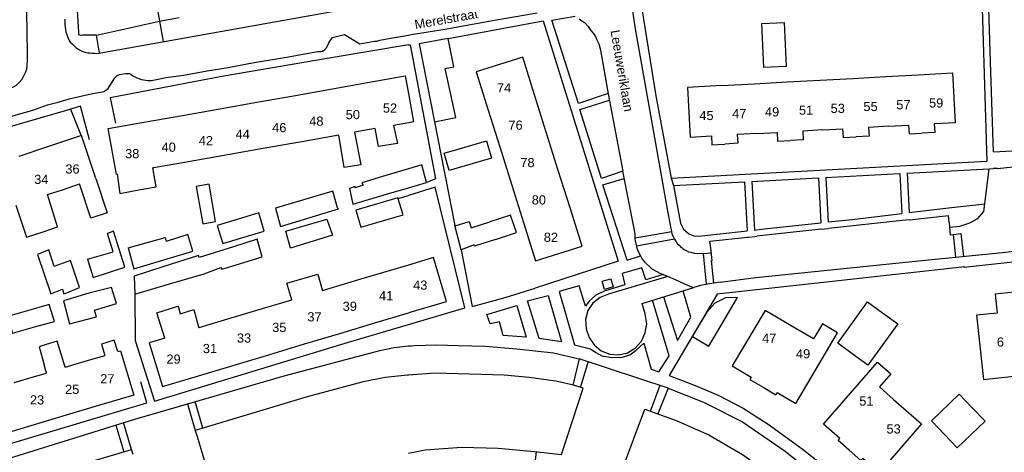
# Model space of a CAD drawing. Extents: x 158343 to 162498, y 431347 to 434500.
# Tile 49 of 248: x 158936 to 159097, y 433860 to 433931. Entities that reach past the tile are written whole.
import ezdxf

# ---------------------------------------------------------------- set-up
doc = ezdxf.new("R2010")
doc.units = 0
doc.header["$LTSCALE"] = 10
doc.header["$MEASUREMENT"] = 0
for name, color, linetype in [('44_plafonds', 8, 'CONTINUOUS'), ('47_binneninrichting', 8, 'CONTINUOUS'), ('HUISNUM', 7, 'CONTINUOUS'), ('STRNM', 7, 'CONTINUOUS')]:
    doc.layers.add(name, color=color, linetype=linetype)
doc.styles.add('Style-STANDARD', font='arial.ttf')

msp = doc.modelspace()

# ---------------------------------------------------------------- linework, layer by layer
at = {"layer": '44_plafonds', "flags": 128}
for points in [[(158961.46, 433936.84), (158958.29, 433936.24), (158959.27, 433930.72), (158962.53, 433931.29)], [(159057.84, 433930.35), (159061.49, 433930.51), (159061.8, 433923.28), (159058.15, 433923.12), (159057.84, 433930.35)], [(159001.74, 433926.99), (159004.26, 433914.24), (159007.77, 433914.99), (159006.03, 433922.97), (159007.41, 433923.27), (159006.51, 433927.89), (159001.74, 433926.99)], [(159020.65, 433918.7), (159018.72, 433924.85), (159011.1, 433922.46), (159013.07, 433916.15)], [(158993.33, 433920.68), (158999.49, 433921.77), (159000, 433918.88)], [(159072.71, 433921.36), (159078.08, 433921.66)], [(159078.08, 433921.66), (159083.45, 433921.95)], [(159083.45, 433921.95), (159089.01, 433922.26), (159089.46, 433914.12), (159086.03, 433913.93), (159086.11, 433912.52), (159083.97, 433912.4)], [(158987.28, 433919.61), (158993.33, 433920.68)], [(159051.24, 433920.19), (159045.67, 433919.89), (159046.11, 433911.76), (159049.57, 433911.95), (159049.65, 433910.52), (159051.76, 433910.63)], [(159051.24, 433920.19), (159056.61, 433920.49)], [(159056.61, 433920.49), (159061.98, 433920.78)], [(159061.98, 433920.78), (159067.34, 433921.07)], [(159067.34, 433921.07), (159072.71, 433921.36)], [(158975.19, 433917.47), (158981.22, 433918.53)], [(158981.22, 433918.53), (158987.28, 433919.61)], [(159000, 433918.88), (159000.82, 433914.26), (159000, 433914.11)], [(159022.56, 433912.6), (159020.65, 433918.7)], [(158969.16, 433916.4), (158975.19, 433917.47)], [(158957.08, 433914.27), (158963.03, 433915.32)], [(158963.03, 433915.32), (158969.16, 433916.4)], [(159013.07, 433916.15), (159014.95, 433910.18)], [(158952.38, 433905.69), (158952.23, 433905.66), (158950.9, 433913.17), (158957.08, 433914.27)], [(158997.56, 433913.68), (158998.21, 433910.71), (158995.14, 433910.22), (158994.59, 433913.15)], [(159000, 433914.11), (158997.56, 433913.68)], [(159078.52, 433913.53), (159081.82, 433913.7), (159081.9, 433912.29), (159083.97, 433912.4)], [(158948.86, 433904.99), (158946.53, 433912.01), (158941.27, 433910.27)], [(158988.62, 433912.1), (158982.55, 433911.02)], [(158991.2, 433912.55), (158992.22, 433907.22), (158989.5, 433906.81), (158988.62, 433912.1)], [(158994.59, 433913.15), (158991.2, 433912.55)], [(159024.52, 433906.33), (159022.56, 433912.6)], [(159057.05, 433912.36), (159053.79, 433912.18), (159053.87, 433910.75), (159051.76, 433910.63)], [(159057.05, 433912.36), (159060.32, 433912.54), (159060.39, 433911.11), (159062.49, 433911.22)], [(159067.79, 433912.94), (159064.51, 433912.76), (159064.59, 433911.34), (159062.49, 433911.22)], [(159067.79, 433912.94), (159071.04, 433913.12), (159071.12, 433911.7), (159073.23, 433911.81)], [(159078.52, 433913.53), (159075.27, 433913.35), (159075.35, 433911.93), (159073.23, 433911.81)], [(158982.55, 433911.02), (158976.52, 433909.96)], [(159009.07, 433910.07), (159012.79, 433911.15), (159013.61, 433908.34), (159010.59, 433907.46)], [(158941.27, 433910.27), (158936.27, 433908.6)], [(158970.47, 433908.89), (158964.31, 433907.8)], [(158976.52, 433909.96), (158970.47, 433908.89)], [(159010.59, 433907.46), (159006.66, 433906.32), (159005.84, 433909.12), (159009.07, 433910.07)], [(159014.95, 433910.18), (159016.9, 433903.94)], [(158964.31, 433907.8), (158958.35, 433906.74)], [(159000, 433903.5), (159002.97, 433904.37), (159002.22, 433907.22), (159000, 433906.56)], [(158952.38, 433905.69), (158952.81, 433902.57), (158956.2, 433903.23)], [(158956.2, 433903.23), (158958.72, 433903.64), (158958.18, 433906.72)], [(158958.35, 433906.74), (158958.18, 433906.72)], [(159000, 433906.56), (158995.75, 433905.31)], [(159026.44, 433900.22), (159024.52, 433906.33)], [(158943.56, 433903.23), (158946.19, 433904.11)], [(158948.86, 433904.99), (158950.72, 433899.41), (158948.04, 433898.5), (158946.19, 433904.11)], [(158967.42, 433904.07), (158965.31, 433903.71), (158966.37, 433897.61), (158968.47, 433897.97), (158967.42, 433904.07)], [(158995.75, 433905.31), (158992.38, 433904.31), (158992.62, 433903.89), (158991.3, 433903.47), (158991.27, 433903.68), (158990.37, 433903.38), (158990.94, 433900.83), (158996.41, 433902.44)], [(159016.9, 433903.94), (159018.81, 433897.83)], [(158940.43, 433896.36), (158942.63, 433897.08), (158940.95, 433902.37)], [(158940.95, 433902.37), (158943.56, 433903.23)], [(158979.07, 433897.18), (158988.57, 433900.02), (158988.39, 433900.23), (158987.64, 433902.96), (158978.25, 433900.17)], [(158996.41, 433902.44), (159000, 433903.5)], [(158999.16, 433899.09), (158998.26, 433901.85), (158991.39, 433899.81), (158991.45, 433899.69), (158992.23, 433897.05), (158999.16, 433899.09)], [(158935.8, 433900.65), (158937.53, 433895.4), (158940.43, 433896.36)], [(158975.55, 433899.37), (158971.99, 433898.32)], [(158976.43, 433896.4), (158975.55, 433899.37)], [(158978.25, 433900.17), (158979.07, 433897.18)], [(159018.81, 433897.83), (159020.79, 433891.53), (159028.41, 433893.92), (159026.44, 433900.22)], [(158971.99, 433898.32), (158968.74, 433897.35), (158969.67, 433894.38), (158972.91, 433895.35)], [(158986.68, 433898.34), (158987.61, 433895.73), (158980.71, 433893.6), (158979.96, 433896.39), (158986.68, 433898.34)], [(159010.77, 433894.14), (159008.64, 433893.33), (159007.62, 433897.32), (159007.68, 433897.26), (159009.93, 433897.98), (159010.29, 433896.96)], [(159010.29, 433896.96), (159013.32, 433897.94)], [(159014.25, 433895.05), (159017.7, 433896.18), (159016.71, 433899.03), (159013.32, 433897.94)], [(158947.53, 433891.81), (158948.46, 433888.8), (158953.62, 433890.51), (158951.79, 433896.39), (158950.78, 433896.04)], [(158947.53, 433891.81), (158951.72, 433893.04), (158950.78, 433896.04)], [(158972.91, 433895.35), (158976.43, 433896.4)], [(158954.15, 433893.65), (158960.23, 433895.38), (158960.29, 433895.14)], [(158960.29, 433895.14), (158960.4, 433894.72)], [(158961.08, 433892.03), (158964.72, 433893.12), (158963.94, 433895.85), (158960.4, 433894.72)], [(158972.4, 433891.07), (158976.06, 433892.19), (158975.25, 433895.07), (158971.39, 433893.85)], [(159014.25, 433895.05), (159010.8, 433893.93), (159010.77, 433894.14)], [(158942.34, 433890.74), (158942.04, 433890.63), (158941.17, 433893.33), (158939.34, 433892.61), (158941.53, 433886.16), (158943.42, 433886.91), (158943.66, 433886.13), (158943.87, 433886.22)], [(158954.15, 433893.65), (158955.09, 433890.24), (158961.08, 433892.03)], [(158971.39, 433893.85), (158965.8, 433892.07), (158965.65, 433892.4), (158965.53, 433892.36)], [(158943.87, 433886.22), (158946.18, 433887.21), (158944.71, 433891.62), (158942.34, 433890.74)], [(158965.53, 433892.36), (158960, 433890.61)], [(158966.58, 433889.43), (158969.31, 433890.45), (158969.46, 433890.18), (158972.4, 433891.07)], [(159000.3, 433883.14), (159006.26, 433884.92), (159004.11, 433892.09), (159000, 433890.86)], [(158960, 433890.61), (158955.15, 433889.04), (158955.24, 433886.1), (158960.93, 433887.77)], [(158960.93, 433887.77), (158966.58, 433889.43)], [(158998.15, 433890.31), (158992.39, 433888.59)], [(159000, 433890.86), (158998.15, 433890.31)], [(158980.91, 433885.15), (158980.13, 433887.91), (158985.19, 433889.38), (158985.95, 433886.66)], [(158992.39, 433888.59), (158986.62, 433886.86)], [(158947.74, 433886.28), (158943.58, 433884.99), (158944.56, 433881.26), (158948.98, 433882.42), (158948.68, 433883.5)], [(158948.68, 433883.5), (158952.24, 433884.57), (158951.43, 433887.21), (158947.74, 433886.28)], [(158986.62, 433886.86), (158985.95, 433886.66)], [(159099.09, 433886.42), (159095.96, 433886.08), (159096.29, 433883.02), (159092.94, 433882.65), (159094.08, 433872.18), (159100.53, 433872.87)], [(158980.86, 433885.13), (158975.16, 433883.43)], [(158980.91, 433885.15), (158980.86, 433885.13)], [(159053.85, 433885.57), (159051.89, 433885.49), (159050.12, 433884.64), (159048.82, 433883.17)], [(159051.28, 433881.22), (159053.85, 433885.57)], [(159072.62, 433876.37), (159070.23, 433878.1), (159075.1, 433884.83), (159077.57, 433883.04)], [(158938.26, 433883.55), (158934.45, 433882.44), (158935.23, 433879.71), (158939.08, 433880.8)], [(158939.08, 433880.8), (158942.13, 433881.66), (158941.23, 433884.42), (158938.26, 433883.55)], [(158960.14, 433878.93), (158958.83, 433883.07), (158962.14, 433884.09)], [(158962.14, 433884.09), (158962.33, 433884.15), (158962.66, 433882.91), (158964.88, 433883.6), (158965.74, 433880.6)], [(158975.16, 433883.43), (158969.35, 433881.69)], [(158994.54, 433881.41), (159000, 433883.05)], [(159000, 433883.05), (159000.3, 433883.14)], [(159048.82, 433883.17), (159047.42, 433880.81)], [(159063.57, 433880.39), (159058.36, 433883.46), (159052.98, 433874.37), (159056.05, 433872.55), (159055.83, 433872.18), (159058.01, 433870.89)], [(159077.57, 433883.04), (159080.06, 433881.24), (159075.18, 433874.51), (159072.62, 433876.37)], [(158969.35, 433881.69), (158965.74, 433880.6)], [(158988.77, 433879.69), (158994.54, 433881.41)], [(159047.42, 433880.81), (159046.47, 433879.2), (159049.15, 433877.61), (159051.28, 433881.22)], [(159058.01, 433870.89), (159060.09, 433869.66), (159060.32, 433870.02), (159063.39, 433868.22), (159070.22, 433879.77), (159067.74, 433881.24), (159066.29, 433878.79), (159063.57, 433880.39)], [(158943.87, 433874.15), (158942.54, 433878.42), (158940.02, 433877.64)], [(158952.46, 433876.72), (158951.87, 433878.56), (158949.79, 433877.91), (158950.33, 433876.08)], [(158960.14, 433878.93), (158957.61, 433878.17), (158959.76, 433871), (158965.66, 433872.77)], [(158983.01, 433877.96), (158988.77, 433879.69)], [(158940.02, 433877.64), (158939.61, 433877.51), (158940.45, 433874.53)], [(158952.46, 433876.72), (158952.9, 433876.85), (158955.07, 433869.62), (158949.29, 433867.89)], [(158977.36, 433876.27), (158983.01, 433877.96)], [(158943.87, 433874.15), (158947.15, 433875.13)], [(158947.15, 433875.13), (158950.33, 433876.08)], [(158971.52, 433874.52), (158977.36, 433876.27)], [(159072.13, 433860.61), (159070.31, 433862.21), (159070.58, 433862.53), (159067.91, 433864.88), (159076.74, 433875), (159078.91, 433873.1), (159077.04, 433870.96), (159079.38, 433868.9)], [(158938.85, 433872.65), (158940.81, 433873.22), (158940.45, 433874.53)], [(158965.66, 433872.77), (158971.52, 433874.52)], [(158935.54, 433871.65), (158938.85, 433872.65)], [(159079.38, 433868.9), (159083.95, 433864.9), (159077.01, 433856.93), (159074.32, 433859.26), (159074.02, 433858.95), (159072.13, 433860.61)], [(159092.23, 433867.53), (159090.11, 433869.75), (159085.55, 433865.4), (159087.69, 433863.15)], [(158949.29, 433867.89), (158943.46, 433866.15)], [(159087.69, 433863.15), (159089.77, 433860.97), (159094.33, 433865.33), (159092.23, 433867.53)], [(158943.46, 433866.15), (158937.71, 433864.42)], [(158937.71, 433864.42), (158932.56, 433862.88)]]:
    msp.add_lwpolyline(points, dxfattribs=at)
at = {"layer": '47_binneninrichting', "flags": 128}
for points in [[(158931.83, 433918.81), (158934.32, 433919.59), (158935.42, 433919.98), (158935.88, 433920.28), (158936.26, 433920.64), (158936.83, 433921.21), (158937.11, 433921.78), (158937.44, 433922.41), (158937.58, 433922.89), (158937.67, 433923.58), (158937.7, 433924.24), (158937.7, 433925.56), (158937.08, 433962.37), (158936.42, 433997.02), (158936.36, 434000)], [(159095.73, 433909.36), (159095.3, 433922.39), (159094.65, 433943.06), (159094.04, 433959.93), (159093.61, 433969.71), (159098.69, 433969.91)], [(159034.89, 433946.79), (159035.58, 433940.94), (159035.82, 433937.91), (159036.21, 433935.33), (159037.08, 433929.48), (159042.36, 433899.99), (159042.93, 433896.81), (159043.05, 433896.39), (159043.11, 433895.91), (159043.32, 433895.52), (159043.53, 433895.1), (159043.74, 433894.74), (159043.98, 433894.38), (159044.28, 433894.11), (159044.55, 433893.81), (159044.79, 433893.66), (159045.06, 433893.42), (159045.45, 433893.24), (159045.84, 433893.04), (159046.23, 433892.94), (159046.77, 433892.81), (159047.27, 433892.76), (159047.8, 433892.79), (159048.28, 433892.76)], [(158943.8, 433931.02), (158943.8, 433930.12), (158943.89, 433929.37), (158943.98, 433928.89), (158944.16, 433928.35), (158944.3, 433928.02), (158944.51, 433927.54), (158944.7, 433927.3), (158945, 433927.03), (158945.26, 433926.71), (158945.63, 433926.4), (158945.94, 433926.17), (158946.2, 433926.01), (158946.61, 433925.83), (158947.07, 433925.62), (158947.55, 433925.56), (158947.88, 433925.53), (158948.23, 433925.5), (158948.69, 433925.47), (158949.08, 433925.41), (158949.47, 433925.47), (158949.01, 433928.44), (158946.7, 433928.41), (158946.35, 433928.38), (158946.11, 433928.5), (158946.08, 433928.89), (158945.3, 433942.15)], [(159093.67, 433938.13), (159094.61, 433907.86)], [(158949.47, 433925.47), (158949.67, 433925.56), (158990.33, 433932.79), (158989.48, 433936.27), (158988.69, 433936.66)], [(159037.98, 433934.09), (159040.47, 433918.5), (159042.99, 433905.04), (159043.38, 433903.87)], [(159000, 433928.43), (159000.48, 433928.52), (159006.03, 433929.39), (159013.77, 433930.83), (159021.06, 433932.06)], [(159032.7, 433918.89), (159027.81, 433917.27), (159023.46, 433930.89), (159027.27, 433931.52)], [(158949.01, 433928.44), (158959.29, 433930.71)], [(158959.27, 433930.72), (158959.91, 433927.39)], [(159006.51, 433927.89), (159022.05, 433930.74), (159034.32, 433891.5), (159020.73, 433887.09)], [(159027.96, 433931.07), (159028.35, 433930.77), (159028.83, 433930.47), (159029.4, 433929.84), (159029.82, 433929.21), (159030.24, 433928.73), (159030.63, 433928.22), (159030.84, 433927.65), (159031.14, 433927.02), (159031.41, 433926), (159032.7, 433918.86), (159035.1, 433906.2)], [(158987.04, 433927.29), (158987.58, 433928.06), (158989.56, 433928.53), (158992.04, 433927), (158994.48, 433927.44)], [(158994.48, 433927.44), (158994.9, 433927.44), (158995.32, 433927.59), (158997.09, 433927.92), (159000, 433928.43)], [(159000, 433926.82), (158987.37, 433924.71), (158969.49, 433921.65), (158963.49, 433920.51), (158951.22, 433918.2), (158952.09, 433914.06)], [(158987.04, 433927.29), (158986.71, 433926.69), (158986.53, 433926.3), (158986.23, 433926)], [(159000, 433926.82), (159000.27, 433926.87), (159004.44, 433904.97), (159003, 433904.37)], [(158954.07, 433922.16), (158954.31, 433922.16), (158954.58, 433922.04), (158954.91, 433921.77), (158955.57, 433921.47), (158956.32, 433921.17), (158957.37, 433920.99), (158958, 433921.02), (158959.05, 433921.23), (158960.37, 433921.5), (158963.19, 433921.89), (158967.09, 433922.58), (158970.54, 433923.12), (158974.77, 433923.96), (158980.08, 433924.83), (158985.18, 433925.73), (158985.6, 433925.76), (158985.96, 433925.79), (158986.23, 433926)], [(158950.19, 433919.21), (158950.47, 433919.4), (158950.89, 433919.73), (158951.34, 433920.42), (158951.97, 433921.44), (158952.33, 433921.77), (158952.72, 433921.98), (158953.71, 433922.16), (158954.07, 433922.16)], [(158902.47, 433904.37), (158906.58, 433905.81), (158913.87, 433908.12), (158919.9, 433910.13), (158922.69, 433911.18), (158924.67, 433911.69), (158928.36, 433912.95), (158932.32, 433914.3), (158935.86, 433915.38), (158938.59, 433916.19), (158940.99, 433917.03), (158942.73, 433917.48), (158944.74, 433918.05), (158948.13, 433918.86), (158950.19, 433919.21)], [(158950.19, 433919.21), (158950.23, 433919.22), (158950.11, 433919.16), (158950.19, 433919.21)], [(158947.85, 433911.3), (158946.39, 433916.85), (158943.84, 433916.07), (158935.56, 433913.64), (158924.34, 433909.83), (158925.72, 433905.18)], [(159037.17, 433894.65), (159037.11, 433895.28), (159037.08, 433895.88), (159036.93, 433896.86), (159035.1, 433906.2), (159031.59, 433905), (159028.05, 433916.28), (159032.91, 433917.78)], [(158944.74, 433916.34), (158946.48, 433911.96)], [(159004.26, 433914.24), (159007.62, 433897.32)], [(159095.73, 433909.36), (159100.8, 433909.61)], [(159042.99, 433905.04), (159094.61, 433907.86)], [(159051.03, 433888.04), (159056.82, 433888.8), (159084.54, 433891.66), (159097.18, 433892.91), (159117.06, 433895.22), (159131.05, 433896.75), (159153.54, 433899.02), (159168.42, 433900.61), (159177.03, 433901.63), (159201.07, 433904.22), (159217.06, 433905.93)], [(159068.26, 433905.17), (159080.35, 433905.81)], [(159080.37, 433905.81), (159080.71, 433899.29)], [(159081.52, 433905.87), (159081.57, 433905.87)], [(159081.57, 433905.87), (159094.98, 433906.57)], [(159081.57, 433905.87), (159081.9, 433899.44)], [(159094.28, 433900.86), (159094.98, 433906.57)], [(159094.98, 433906.57), (159095.65, 433906.62)], [(159096.39, 433906.66), (159095.65, 433906.62)], [(159096.39, 433906.66), (159098.95, 433906.89)], [(159035.77, 433891.68), (159031.83, 433903.95), (159035.31, 433905.03)], [(159043.38, 433903.87), (159054.96, 433904.48)], [(159055, 433904.48), (159055.42, 433896.45)], [(159056.17, 433904.54), (159067.05, 433905.11)], [(159056.2, 433904.54), (159056.62, 433896.58)], [(159067.09, 433905.11), (159067.47, 433897.77)], [(159068.29, 433905.18), (159068.67, 433897.9)], [(159090.88, 433890.54), (159124.49, 433894.15), (159156.7, 433897.57), (159180.7, 433900.1), (159217.7, 433904.04)], [(159000, 433881.15), (159009.24, 433883.88), (159004.38, 433903.56), (159000, 433902.24)], [(159043.38, 433903.87), (159044.53, 433897.71)], [(158998.29, 433901.73), (159000, 433902.24)], [(159088.36, 433900.21), (159094.28, 433900.86)], [(159094.12, 433899.6), (159094.28, 433900.86)], [(159068.67, 433897.9), (159072.59, 433898.32), (159080.71, 433899.29)], [(159081.9, 433899.44), (159088.36, 433900.21)], [(159091.86, 433897.75), (159093.15, 433898.48), (159094.12, 433899.6)], [(159044.53, 433897.71), (159045.03, 433896.7), (159045.9, 433895.98)], [(159056.62, 433896.58), (159058.21, 433896.76), (159067.47, 433897.77)], [(159080.77, 433898.12), (159068.72, 433896.83)], [(159081.97, 433898.25), (159080.77, 433898.12)], [(159081.97, 433898.25), (159088.36, 433898.96)], [(159088.46, 433897.83), (159088.36, 433898.96)], [(159088.46, 433897.83), (159088.54, 433897.03)], [(159088.54, 433897.03), (159090.23, 433897.23), (159091.86, 433897.75)], [(159043.07, 433896.31), (159037.11, 433895.27)], [(159045.9, 433895.98), (159046.67, 433895.63), (159047.51, 433895.57)], [(159047.51, 433895.57), (159055.42, 433896.45)], [(159067.53, 433896.71), (159056.98, 433895.56)], [(159067.53, 433896.71), (159068.72, 433896.83)], [(159088.54, 433897.03), (159088.65, 433895.81)], [(159089.11, 433895.84), (159090.36, 433895.99)], [(159090.36, 433895.99), (159090.79, 433892.28)], [(159037.17, 433894.65), (159037.33, 433893.82)], [(159037.3, 433894), (159043.51, 433895.14)], [(159049.33, 433894.76), (159055.48, 433895.41)], [(159049.45, 433893.62), (159049.33, 433894.76)], [(159055.48, 433895.41), (159055.64, 433895.42)], [(159055.64, 433895.42), (159056.67, 433895.53)], [(159056.67, 433895.53), (159056.98, 433895.56)], [(159088.65, 433895.81), (159089.11, 433895.84)], [(159089.11, 433895.84), (159089.52, 433892.15)], [(159008.64, 433893.33), (159010.41, 433884.09), (159015.81, 433885.56)], [(159037.33, 433893.82), (159037.6, 433893.08), (159037.95, 433892.36)], [(159048.2, 433892.77), (159048.69, 433887.71)], [(159048.28, 433892.76), (159049.54, 433892.86)], [(159049.68, 433891.61), (159049.45, 433893.62)], [(159035.77, 433891.68), (159037.95, 433892.36)], [(159037.95, 433892.36), (159038.27, 433891.84), (159038.64, 433891.36)], [(159038.64, 433891.36), (159039.82, 433890.25), (159041.26, 433889.48)], [(159049.57, 433891.59), (159049.68, 433891.61)], [(159049.94, 433887.89), (159049.57, 433891.59)], [(159041.7, 433889.3), (159038.87, 433888.47), (159038.2, 433890.39), (159034.95, 433889.48), (159035.42, 433887.63), (159032.05, 433886.58)], [(159041.26, 433889.48), (159042.76, 433888.89), (159044.23, 433888.23)], [(159091.01, 433890.56), (159068.87, 433888.12), (159050.52, 433886.1), (159042.68, 433872.82), (159046.93, 433871.16), (159050.66, 433869.58), (159054.79, 433867.47), (159058.86, 433864.87), (159064.44, 433860.81), (159068.51, 433857.59)], [(159032.07, 433886.89), (159031.7, 433888.23), (159033.13, 433888.62), (159033.5, 433887.28), (159032.07, 433886.89)], [(159042.45, 433889.01), (159033.42, 433886.32)], [(159044.23, 433888.23), (159045.27, 433887.76), (159046.32, 433887.32), (159046.71, 433887.17)], [(159051.03, 433888.04), (159048.92, 433887.75)], [(159015.81, 433885.56), (159020.73, 433887.09)], [(159029.56, 433884.95), (159028.99, 433884.15), (159027.95, 433887.44), (159024.68, 433886.53), (159027.18, 433877.85), (159029.79, 433877.17)], [(159033.42, 433886.32), (159032.73, 433886.12), (159031.4, 433885.54), (159030.17, 433884.64), (159029.33, 433883.42), (159028.99, 433881.94), (159029.07, 433880.42), (159029.58, 433879.02), (159030.39, 433877.8), (159031.56, 433876.86), (159032.93, 433876.32), (159034.43, 433876.21), (159035.87, 433876.53), (159037.14, 433877.35), (159038.11, 433878.42), (159038.76, 433879.8), (159039.01, 433881.26), (159038.74, 433882.91), (159038.23, 433884.58), (159046.71, 433887.17)], [(159032.05, 433886.58), (159030.69, 433885.93), (159029.56, 433884.95)], [(159041.74, 433885.65), (159044, 433878.51), (159046.22, 433882.37), (159044.95, 433886.63)], [(159048.92, 433887.75), (159047.81, 433887.51), (159046.71, 433887.17)], [(158955.24, 433886.1), (158955.33, 433878.51), (158958.45, 433868.64), (158964.06, 433870.32), (158990.22, 433878.27), (159000, 433881.15)], [(159015.81, 433885.56), (159015.82, 433885.52)], [(159022.86, 433885.86), (159025.04, 433878.34), (159021.39, 433878.85), (159019.51, 433885.01)], [(159019.51, 433885.01), (159022.86, 433885.86)], [(159037.24, 433876.95), (159038.52, 433878.08), (159039.69, 433873.87), (159040.98, 433873.43), (159042.67, 433876.02), (159039.92, 433885.1)], [(159017.75, 433884.24), (159019.29, 433879.09), (159015.49, 433879.35), (159014.91, 433881.58), (159013.38, 433881.23), (159012.84, 433882.76)], [(159012.84, 433882.76), (159017.75, 433884.24)], [(158870.65, 433840.28), (158894.48, 433847.4), (158914.2, 433853.3), (158933.88, 433859.04), (158955.26, 433865.69), (158979.67, 433872.76), (158995.35, 433876.89)], [(158995.35, 433876.89), (158997.66, 433877.39), (159000, 433877.66)], [(159000, 433877.66), (159000.5, 433877.68), (159001.01, 433877.7)], [(159001.01, 433877.7), (159004.61, 433877.8), (159008.22, 433877.7)], [(159008.22, 433877.7), (159012.55, 433877.6), (159017.72, 433877.17), (159023.74, 433876.54), (159027.94, 433875.54)], [(159029.79, 433877.17), (159030.69, 433876.56), (159031.65, 433876.02)], [(159035.05, 433875.81), (159036.24, 433876.19), (159037.24, 433876.95)], [(159027.94, 433875.54), (159026.92, 433871.24)], [(159042.49, 433870.74), (159027.94, 433875.54)], [(159028.16, 433870.86), (159029.47, 433875.18)], [(159031.65, 433876.02), (159033.34, 433875.74), (159035.05, 433875.81)], [(158908.17, 433869.9), (158912.76, 433855.11), (158957.22, 433868.34), (158956.24, 433871.79)], [(158992.59, 433871.77), (158983.47, 433869.34), (158965.15, 433863.83)], [(158999.88, 433872.87), (158996.21, 433872.5), (158992.59, 433871.77)], [(159000, 433872.88), (158999.88, 433872.87)], [(159000, 433860.14), (159002.77, 433860.65), (159008.74, 433861.11), (159014.67, 433860.96), (159020.61, 433860.42), (159025.03, 433859.89), (159028.62, 433870.72), (159026.99, 433871.22), (159024.1, 433871.89), (159019.78, 433872.49), (159015.69, 433872.84), (159004.32, 433873.21), (159000, 433872.88)], [(159039.6, 433866.99), (159041.17, 433871.26)], [(159042.49, 433870.74), (159040.82, 433866.54)], [(159042.49, 433870.74), (159048.27, 433868.44), (159054.64, 433865.23), (159061.64, 433860.43), (159068.3, 433855.1), (159074.55, 433848.64), (159080.13, 433841.8), (159084.67, 433835), (159087.04, 433830.21)], [(158966.39, 433864.2), (158965.1, 433868.54)], [(158963.86, 433868.18), (158965.15, 433863.83)], [(159090.09, 433812.72), (159080.39, 433808.27), (159071.96, 433825.48), (159069.31, 433829.91), (159065.92, 433834.54), (159062.46, 433838.48), (159058.33, 433842.6), (159054.18, 433846.27), (159049.28, 433849.75), (159044.92, 433852.19), (159040.14, 433854.56), (159034.82, 433856.96), (159038.67, 433867.33), (159043.8, 433865.45), (159049.17, 433863.14), (159054.66, 433859.9), (159060.15, 433855.96), (159066.15, 433851), (159070.46, 433846.5), (159074.97, 433841.18), (159078.62, 433836.26), (159081.67, 433831.04), (159090.09, 433812.72)], [(158952.16, 433864.72), (158953.47, 433860.33)], [(158954.71, 433860.7), (158953.4, 433865.11)], [(158965.15, 433863.83), (158965.39, 433863.02)], [(158965.39, 433863.02), (158968.77, 433851.77), (158988.78, 433857.55)], [(158860.99, 433832.85), (158868.31, 433834.94), (158894.8, 433842.95), (158913.94, 433848.43), (158930.99, 433853.61), (158947.16, 433858.46), (158954.71, 433860.7)], [(158954.96, 433859.88), (158954.71, 433860.7)], [(159020.93, 433860.38), (159020.39, 433855.93)]]:
    msp.add_lwpolyline(points, dxfattribs=at)

# ---------------------------------------------------------------- texts
at = {"layer": 'HUISNUM', "style": 'Style-STANDARD'}
for s, p in [('74', (159014.49, 433919.08)), ('59', (159085.17, 433916.6)), ('45', (159047.6, 433914.55)), ('47', (159052.97, 433914.85)), ('46', (158977.72, 433912.57)), ('48', (158983.78, 433913.63)), ('76', (159016.37, 433912.97)), ('40', (158959.63, 433909.37)), ('42', (158965.71, 433910.44)), ('36', (158943.89, 433905.81)), ('80', (159020.18, 433900.76)), ('43', (159000.78, 433886.83)), ('41', (158995.2, 433885.1)), ('39', (158989.25, 433883.37)), ('47', (159057.86, 433878.14)), ('6', (159096.26, 433877.54)), ('49', (159063.4, 433875.61)), ('29', (158960.42, 433874.74)), ('27', (158949.59, 433871.53)), ('25', (158943.84, 433869.8)), ('23', (158938.1, 433868.08)), ('51', (159073.76, 433867.9)), ('53', (159078.21, 433863.33))]:
    msp.add_text(s, height=1.5, dxfattribs=at).set_placement(p)
for s, p in [('52', (158995.83, 433915.76)), ('51', (159063.89, 433915.43)), ('53', (159069.07, 433915.72)), ('55', (159074.44, 433916.02)), ('57', (159079.81, 433916.31)), ('50', (158989.75, 433914.7)), ('49', (159058.33, 433915.14)), ('44', (158971.73, 433911.5)), ('38', (158953.66, 433908.31)), ('78', (159018.32, 433906.86)), ('34', (158938.79, 433904.11)), ('82', (159022.15, 433894.65)), ('37', (158983.48, 433881.65)), ('35', (158977.72, 433879.92)), ('33', (158971.95, 433878.19)), ('31', (158966.38, 433876.47))]:
    msp.add_text(s, height=1.5, rotation=0.0573, dxfattribs=at).set_placement(p)
at = {"layer": 'STRNM', "style": 'Style-STANDARD'}
for s, rotation, p in [('Merelstraat', 10.0743, (159001.15, 433929.41)), ('Leeuweriklaan', 279.6695, (159033.06, 433929.15))]:
    msp.add_text(s, height=1.5, rotation=rotation, dxfattribs=at).set_placement(p)

doc.saveas('drawing.dxf')
